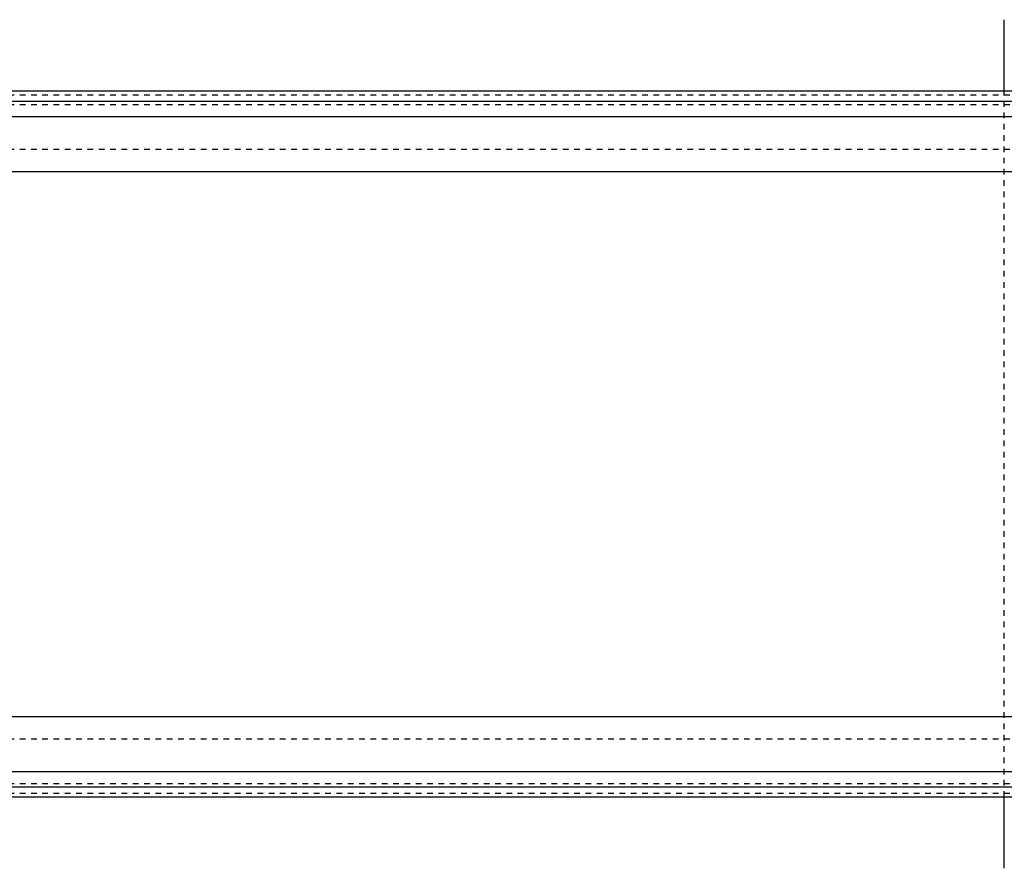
# Model space of a CAD drawing. Extents: x -702 to 174, y -90 to 90.
# Tile 10 of 13: x -264 to -90, y -75 to 75. Entities that reach past the tile are written whole.
import ezdxf

# ---------------------------------------------------------------- set-up
doc = ezdxf.new("R2010")
doc.units = 0
doc.linetypes.add('DASHED', pattern=[2, 1, -1])
doc.layers.add('AM_0', color=7, linetype='CONTINUOUS')
doc.layers.add('AM_3', color=7, linetype='DASHED')

msp = doc.modelspace()

# ---------------------------------------------------------------- linework, layer by layer
at = {"layer": 'AM_0', "color": 7, "linetype": 'CONTINUOUS'}
for p, q in [((-90, 62.39), (-90, 75)), ((50, 62.39), (-440, 62.39)), ((-387.95, 60.6), (50, 60.6)), ((-346.27, 57.89), (50, 57.89)), ((-325.1, 48.19), (50, 48.19)), ((-325.1, -48.19), (50, -48.19)), ((-346.27, -57.89), (50, -57.89)), ((-387.95, -60.6), (50, -60.6)), ((-440, -62.39), (50, -62.39)), ((-90, -75), (-90, -62.39))]:
    msp.add_line(p, q, dxfattribs=at)
at = {"layer": 'AM_3', "color": 6, "linetype": 'DASHED'}
for p, q in [((-440, 61.72), (50, 61.72)), ((-90, -62.39), (-90, 62.39)), ((-440, 60.02), (50, 60.02)), ((-440, 52.11), (50, 52.11)), ((-440, -52.11), (50, -52.11)), ((-440, -60.02), (50, -60.02)), ((-440, -61.72), (50, -61.72))]:
    msp.add_line(p, q, dxfattribs=at)

doc.saveas('drawing.dxf')
